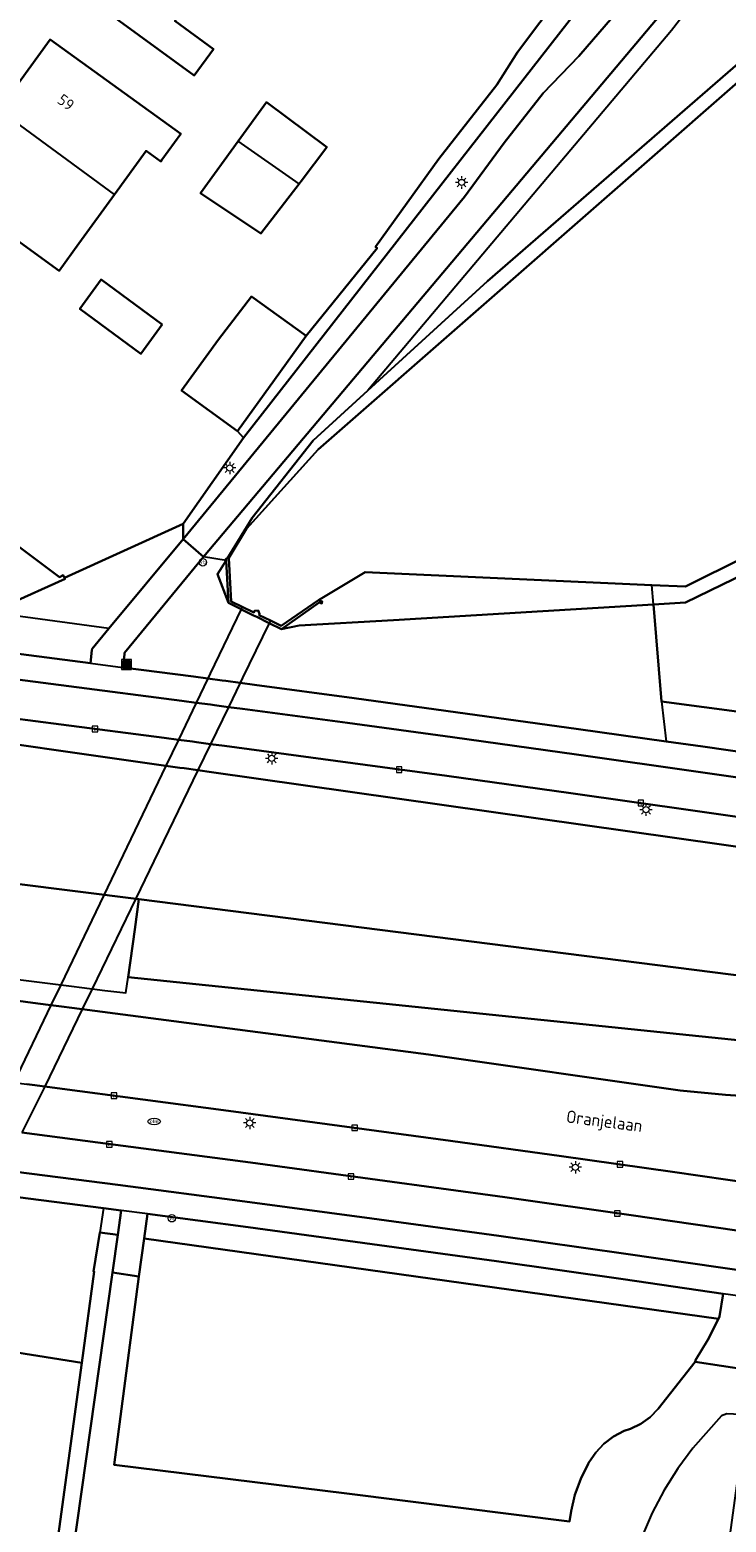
# Model space of a CAD drawing. Header units: metres. Extents: x 197147 to 199131, y 355511 to 356703.
# Tile 159 of 225: x 198253 to 198309, y 356051 to 356171. Entities that reach past the tile are written whole.
import ezdxf
from ezdxf.enums import TextEntityAlignment as Align

# ---------------------------------------------------------------- set-up
doc = ezdxf.new("R2010")
doc.units = ezdxf.units.M
for name, color, linetype in [('B-WE-GK-KADEMUUR-GV', 252, 'Continuous'), ('B-WE-GR-BEPLANTING_CULTUUR_BOSPLANTSOEN-GV', 252, 'GR-PLANTSOEN'), ('B-WE-GR-BEPLANTING_CULTUUR_HEESTERS-GV', 252, 'Continuous'), ('B-WE-GR-BOS-GV', 252, 'Continuous'), ('B-WE-GR-GRAS-GV', 252, 'Continuous'), ('B-WE-GR-GROENVOORZIENING-GV', 252, 'Continuous'), ('B-WE-GR-HOUTWAL-GV', 252, 'Continuous'), ('B-WE-IE-MEUBILAIR_WEGMEUBILAIR-S', 252, 'Continuous'), ('B-WE-KW-KUNSTWERK_DUIKER-G', 252, 'Continuous'), ('B-WE-OG-BEBOUWING-GV', 252, 'Continuous'), ('B-WE-OG-BEBOUWING_HUISNUMMER-T18', 252, 'Continuous'), ('B-WE-OG-BEBOUWING_STRAATNAAM-T35', 252, 'Continuous'), ('B-WE-OG-TERREIN_ERF-GV', 252, 'Continuous'), ('B-WE-OG-WATER-GV', 252, 'Continuous'), ('B-WE-RI-HWA_KOLK-S', 253, 'Continuous'), ('B-WE-RI-VWA_AFSCHEIDER-S', 253, 'Continuous'), ('B-WE-VH-VERHARDING_ASFALT-GV', 253, 'Continuous'), ('B-WE-VH-VERHARDING_OPEN-GV', 253, 'Continuous'), ('B-WE-VH-VERHARDING_TEGEL-GV', 253, 'Continuous')]:
    doc.layers.add(name, color=color, linetype=linetype)
for name, color, linetype, lineweight in [('B-WE-GR-BEPLANTING_CULTUUR_BOSPLANTSOEN-G', 252, 'GR-PLANTSOEN', 18), ('B-WE-GR-GRAS_KRUIDENRIJK-G', 252, 'Continuous', 18), ('B-WE-GR-GROENVOORZIENING-G', 252, 'Continuous', 18), ('B-WE-GW-WATERGANG_INSTEEK-G', 252, 'Continuous', 18), ('B-WE-OG-WATER-G', 252, 'Continuous', 18), ('B-WE-VH-VERHARDING_ASFALT-G', 252, 'Continuous', 18), ('B-WE-VH-VERHARDING_OPEN-G', 252, 'Continuous', 18), ('B-WE-VH-VERHARDING_TEGEL-G', 252, 'Continuous', 18)]:
    doc.layers.add(name, color=color, linetype=linetype, lineweight=lineweight)
doc.styles.add('NLCS-ISO-M-T18', font='NLCS-ISO.ttf', dxfattribs={"height": 1.8})
doc.styles.add('NLCS-ISO-M200-T25', font='NLCS-ISO.ttf')
doc.linetypes.add('GR-PLANTSOEN', pattern='A,0,[179,NLCS.SHX,S=2,R=0,X=0,Y=0],-4', length=4)

# ---------------------------------------------------------------- blocks, each defined once
blk = doc.blocks.new('BGT-AFVALBAK-SO')
at = {"linetype": 'ByBlock', "lineweight": 18}
h = blk.add_hatch(color=0, dxfattribs=at)
h.dxf.hatch_style = 1
h.paths.add_polyline_path([(-1.5, -1.5), (1.5, -1.5), (1.5, 1.5), (-1.5, 1.5)])
at = {"color": 0, "linetype": 'ByBlock', "lineweight": 18}
for points in [[(-2, -2), (2, -2), (2, 2), (-2, 2)], [(-1.5, -1.5), (1.5, -1.5), (1.5, 1.5), (-1.5, 1.5)]]:
    blk.add_lwpolyline(points, close=True, dxfattribs=at)
blk = doc.blocks.new('BGT-VERKLIKKER_TRANSPORTLEIDING-SO')
at = {"color": 0, "linetype": 'ByBlock', "lineweight": 18}
blk.add_circle((0, 0), 1.5, dxfattribs=at)
at = {"color": 0, "linetype": 'ByBlock', "lineweight": 18, "style": 'NLCS-ISO-M-T18'}
blk.add_text('vt', height=1.5, dxfattribs=at).set_placement((0, 0), align=Align.MIDDLE_CENTER)
blk = doc.blocks.new('BGT-LICHTMAST-SO')
at = {"color": 0, "linetype": 'ByBlock', "lineweight": 18}
for points in [[(-1.25, 0), (-2, 0)], [(-1.41, 1.41), (-0.88, 0.88)], [(0, 2), (0, 1.25)], [(0.88, 0.88), (1.41, 1.41)], [(2, 0), (1.25, 0)], [(-1.41, -1.41), (-0.88, -0.88)], [(0, -1.25), (0, -2)], [(0.88, -0.88), (1.41, -1.41)]]:
    blk.add_lwpolyline(points, dxfattribs=at)
blk.add_circle((0, 0), 1, dxfattribs=at)
blk = doc.blocks.new('BGT-VERKEERSBORDPAAL-SO')
at = {"color": 0, "linetype": 'ByBlock', "lineweight": 18}
blk.add_circle((0, 0), 1.5, dxfattribs=at)
at = {"color": 0, "linetype": 'ByBlock', "lineweight": 18, "style": 'NLCS-ISO-M-T18'}
blk.add_text('vb', height=1.5, dxfattribs=at).set_placement((0, 0.13), align=Align.MIDDLE_CENTER)
blk = doc.blocks.new('BGT-KOLK-SO')
at = {"color": 0, "linetype": 'ByBlock', "lineweight": 18}
blk.add_lwpolyline([(-0.045, -0.045), (0.045, -0.045), (0.045, 0.045), (-0.045, 0.045)], close=True, dxfattribs=at)
at = {"color": 0, "linetype": 'ByBlock', "lineweight": 18, "style": 'NLCS-ISO-M-T18'}
blk.add_text('k', height=0.06, dxfattribs=at).set_placement((0, 0), align=Align.MIDDLE_CENTER)
blk = doc.blocks.new('BGT-BENZINEPUT_OLIEPUT-SO')
at = {"color": 0, "linetype": 'ByBlock', "lineweight": 18}
blk.add_ellipse((0, 0), major_axis=(2.5, 0), ratio=0.54, dxfattribs=at)
at = {"color": 0, "linetype": 'ByBlock', "lineweight": 18, "style": 'NLCS-ISO-M-T18'}
blk.add_text('olie', height=1.5, dxfattribs=at).set_placement((0, 0.16), align=Align.MIDDLE_CENTER)

msp = doc.modelspace()

# ---------------------------------------------------------------- linework, layer by layer
at = {"layer": 'B-WE-GK-KADEMUUR-GV', "flags": 128}
msp.add_lwpolyline([(198268.667, 356128.302), (198268.571, 356128.288), (198268.579, 356128.158), (198268.785, 356124.738), (198270.791, 356123.74), (198271.045, 356123.613), (198272.044, 356123.116), (198273.042, 356122.62), (198276.073, 356124.76), (198276.278, 356124.696), (198276.315, 356124.862), (198276.013, 356124.963), (198276.006, 356124.965), (198273.006, 356122.89), (198272.141, 356123.317), (198271.233, 356123.766), (198271.27, 356123.867), (198271.16, 356124.142), (198270.867, 356124.106), (198270.805, 356123.973), (198269.877, 356124.424), (198268.996, 356124.851), (198268.809, 356128.323), (198268.667, 356128.302)], dxfattribs=at)
at = {"layer": 'B-WE-GR-BEPLANTING_CULTUUR_BOSPLANTSOEN-G', "ltscale": 0.2, "flags": 128}
for points in [[(198400.432, 356239.101), (198368.252, 356212.607), (198367.744, 356211.538), (198363.898, 356189.821), (198363.567, 356188.375), (198335.467, 356155.578), (198317.422, 356134.65), (198311.353, 356127.612), (198305.511, 356124.762), (198302.924, 356124.605), (198303.588, 356116.822), (198312.98, 356115.574), (198323.027, 356124.199), (198326.232, 356126.95), (198361.285, 356160.971), (198471.265, 356297.487), (198468.3, 356298.027), (198464.985, 356293.976), (198461.923, 356294.981), (198461.566, 356295.279), (198461.375, 356295.776), (198461.468, 356296.301), (198461.763, 356296.661), (198461.444, 356297.951), (198451.296, 356285.158), (198444.047, 356276.116), (198438.548, 356271.954), (198432.165, 356269.729), (198406.428, 356260.755), (198406.043, 356260.204), (198402.021, 356240.616), (198401.56, 356240.03), (198400.432, 356239.101)], [(198261.243, 356098.497), (198260.711, 356094.662), (198340.02, 356086.469), (198342.001, 356090.713), (198261.579, 356100.923), (198261.243, 356098.497)]]:
    msp.add_lwpolyline(points, close=True, dxfattribs=at)
at = {"layer": 'B-WE-GR-BEPLANTING_CULTUUR_BOSPLANTSOEN-GV', "flags": 128}
for points in [[(198317.422, 356134.65), (198311.353, 356127.612), (198305.511, 356124.762), (198302.924, 356124.605), (198303.588, 356116.822), (198328.777, 356113.476), (198317.422, 356134.65)], [(198261.243, 356098.497), (198260.711, 356094.662), (198340.02, 356086.469), (198342.001, 356090.713), (198261.579, 356100.923), (198261.243, 356098.497)]]:
    msp.add_lwpolyline(points, dxfattribs=at)
at = {"layer": 'B-WE-GR-BEPLANTING_CULTUUR_HEESTERS-GV', "flags": 128}
for points in [[(198275.026, 356146.195), (198272.472, 356142.66), (198269.5, 356138.547), (198269.989, 356138.014), (198304.082, 356181.68), (198302.61, 356183.103), (198292.014, 356168.999), (198290.339, 356166.366), (198285.679, 356160.419), (198280.582, 356153.341), (198280.714, 356153.236), (198275.026, 356146.195)], [(198241.695, 356131.488), (198240.569, 356132.321), (198233.606, 356137.345), (198228.232, 356141.233), (198221.119, 356131.592), (198220.628, 356131.643), (198219.78, 356124.575), (198243.876, 356121.649), (198244.937, 356121.52), (198251.297, 356120.727), (198257.677, 356119.904), (198257.803, 356120.932), (198257.817, 356121.046), (198259.166, 356122.672), (198229.381, 356126.717)], [(198259.166, 356122.672), (198265.125, 356129.858), (198265.135, 356131.085), (198255.596, 356126.766), (198255.648, 356126.662), (198251.016, 356124.592), (198241.695, 356131.488), (198239.7, 356128.918), (198234.157, 356132.742), (198229.381, 356126.717)], [(198262.266, 356075.639), (198261.994, 356073.665), (198308.16, 356067.218), (198308.244, 356067.406), (198308.529, 356069.232), (198300.502, 356070.397), (198290.308, 356071.842), (198280.329, 356073.223), (198270.345, 356074.573), (198262.266, 356075.639)]]:
    msp.add_lwpolyline(points, dxfattribs=at)
at = {"layer": 'B-WE-GR-BOS-GV', "flags": 128}
msp.add_lwpolyline([(198376.698, 356080.831), (198377.949, 356087.932), (198375.63, 356095.792), (198267.424, 356111.134), (198266.314, 356111.292), (198265.207, 356111.449), (198264.868, 356111.497), (198263.745, 356111.656), (198262.625, 356111.815), (198244.978, 356114.317), (198241.978, 356114.517), (198206.969, 356102.863), (198207.721, 356102.5), (198208.715, 356102.137), (198220.819, 356099.862), (198242.844, 356095.857), (198246.42, 356102.848), (198261.579, 356100.923), (198342.001, 356090.713), (198343.013, 356089.548), (198362.133, 356086.108), (198365.396, 356085.02), (198376.203, 356081.018), (198376.698, 356080.831)], dxfattribs=at)
at = {"layer": 'B-WE-GR-GRAS-GV', "flags": 128}
for points in [[(198420.779, 356309.503), (198383.941, 356276.076), (198331.571, 356208.809), (198303.963, 356172.565), (198266.764, 356128.45)], [(198279.966, 356141.799), (198289.595, 356150.589), (198311.36, 356169.477), (198313.05, 356171.657), (198323.896, 356189.767), (198327.374, 356196.062), (198329.815, 356200.163), (198333.125, 356204.765), (198325.943, 356198.649), (198304.37, 356170.729), (198279.966, 356141.799)], [(198268.579, 356128.158), (198268.571, 356128.288), (198268.667, 356128.302), (198270.679, 356131.588), (198275.579, 356137.795), (198279.966, 356141.799)], [(198303.588, 356116.822), (198302.924, 356124.605), (198282.049, 356123.341), (198274.459, 356122.927), (198273.042, 356122.62), (198272.044, 356123.116), (198271.045, 356123.613), (198270.791, 356123.74), (198268.785, 356124.738), (198267.897, 356127.044), (198268.579, 356128.158), (198266.764, 356128.45), (198260.422, 356120.73), (198260.406, 356120.586), (198260.292, 356119.551), (198265.961, 356118.813), (198267.11, 356118.662), (198268.261, 356118.51), (198268.576, 356118.468), (198269.718, 356118.317), (198270.863, 356118.165), (198278.89, 356117.084), (198296.912, 356114.599), (198303.948, 356113.606)], [(198265.883, 356113.595), (198264.748, 356113.745), (198263.616, 356113.894), (198255.341, 356114.977), (198247.063, 356116.043)], [(198549.97, 356076.359), (198402.37, 356101.821), (198385.191, 356104.542), (198328.777, 356113.476), (198303.588, 356116.822), (198303.948, 356113.606), (198306.907, 356113.189), (198316.897, 356111.749), (198326.883, 356110.279), (198336.888, 356108.774), (198346.887, 356107.237), (198356.883, 356105.671), (198366.874, 356104.08), (198381.548, 356101.707), (198396.216, 356099.299), (198425.529, 356094.346), (198468.23, 356086.981), (198675.174, 356051.286), (198675.258, 356051.802), (198675.591, 356054.319), (198549.97, 356076.359)], [(198244.978, 356114.317), (198262.625, 356111.815), (198263.745, 356111.656), (198264.868, 356111.497), (198265.207, 356111.449), (198266.314, 356111.292), (198267.424, 356111.134), (198375.63, 356095.792), (198375.12, 356097.522), (198365.94, 356098.991), (198356.014, 356100.564), (198346.085, 356102.119), (198336.153, 356103.649), (198326.215, 356105.145), (198316.246, 356106.611), (198306.272, 356108.044), (198296.294, 356109.45), (198286.313, 356110.835), (198277.388, 356112.054), (198268.46, 356113.252), (198267.336, 356113.401), (198266.216, 356113.55), (198265.883, 356113.595)], [(198256.768, 356093.865), (198257.808, 356093.735), (198258.85, 356093.606), (198260.536, 356093.396), (198260.711, 356094.662), (198261.243, 356098.497), (198261.579, 356100.923), (198246.42, 356102.848), (198242.844, 356095.857), (198247.367, 356095.035), (198254.219, 356094.182), (198255.289, 356094.049), (198256.363, 356093.915), (198256.768, 356093.865)], [(198340.02, 356086.469), (198260.711, 356094.662)], [(198250.059, 356093.004), (198253.446, 356092.561), (198254.508, 356092.422), (198255.573, 356092.283), (198255.983, 356092.229), (198257.013, 356092.094), (198258.045, 356091.959), (198284.846, 356088.454), (198305.067, 356085.573), (198308.717, 356085.207), (198338.644, 356083.229)], [(198313.364, 356077.749), (198304.456, 356079.037), (198295.539, 356080.297), (198286.618, 356081.525), (198277.694, 356082.733), (198268.769, 356083.931), (198255.008, 356085.751), (198254.003, 356085.884), (198253.001, 356086.016), (198252.569, 356086.073)], [(198252.181, 356082.178), (198253.196, 356082.047), (198260.313, 356081.125), (198270.539, 356079.773), (198280.761, 356078.393), (198290.979, 356076.981), (198301.145, 356075.545), (198311.306, 356074.079)], [(198258.741, 356076.1), (198250.789, 356077.126), (198249.76, 356077.257), (198248.852, 356077.373), (198248.388, 356077.431), (198247.372, 356077.561), (198246.357, 356077.69), (198237.414, 356078.825), (198240.217, 356075.459), (198240.563, 356073.984), (198240.777, 356073.072), (198244.197, 356073.158), (198245.915, 356072.318), (198246.329, 356072.116), (198247.056, 356071.761), (198247.951, 356071.324), (198248.981, 356068.64), (198249.35, 356066.393), (198249.386, 356064.879), (198256.978, 356063.674), (198257.981, 356071.006), (198257.927, 356071.015), (198258.431, 356074.163)], [(198258.431, 356074.163), (198259.88, 356073.961), (198260.154, 356075.918), (198258.741, 356076.1), (198258.431, 356074.163)], [(198261.994, 356073.665), (198261.574, 356070.614), (198259.594, 356055.476), (198278.285, 356053.179), (198296.192, 356050.941), (198296.305, 356051.758), (198296.618, 356053.079), (198297.084, 356054.354), (198297.697, 356055.566), (198297.747, 356055.657), (198298.287, 356056.462), (198298.952, 356057.167), (198299.724, 356057.753), (198300.582, 356058.204), (198301.078, 356058.367), (198301.91, 356058.773), (198302.66, 356059.315), (198303.305, 356059.978), (198306.291, 356063.76), (198306.311, 356063.892), (198307.303, 356065.517), (198308.16, 356067.218), (198261.994, 356073.665)]]:
    msp.add_lwpolyline(points, dxfattribs=at)
at = {"layer": 'B-WE-GR-GRAS_KRUIDENRIJK-G', "ltscale": 0.2, "flags": 128}
for points in [[(198316.246, 356106.611), (198306.272, 356108.044), (198296.294, 356109.45), (198286.313, 356110.835), (198277.388, 356112.054), (198268.46, 356113.252), (198267.336, 356113.401), (198266.216, 356113.55), (198265.883, 356113.595), (198265.883, 356113.595), (198264.748, 356113.745), (198263.616, 356113.894), (198255.341, 356114.977), (198247.063, 356116.043)], [(198244.978, 356114.317), (198262.625, 356111.815), (198263.745, 356111.656), (198264.868, 356111.497), (198265.207, 356111.449), (198266.314, 356111.292), (198267.424, 356111.134), (198375.63, 356095.792)], [(198340.02, 356086.469), (198260.711, 356094.662), (198260.536, 356093.396), (198258.85, 356093.606), (198257.808, 356093.735), (198257.808, 356093.735), (198256.768, 356093.865), (198256.363, 356093.915), (198255.289, 356094.049), (198254.219, 356094.182), (198247.367, 356095.035)], [(198250.059, 356093.004), (198253.446, 356092.561), (198254.508, 356092.422), (198255.573, 356092.283), (198255.983, 356092.229), (198257.013, 356092.094), (198258.045, 356091.959), (198284.846, 356088.454), (198305.067, 356085.573), (198308.717, 356085.207), (198338.644, 356083.229)], [(198313.364, 356077.749), (198304.456, 356079.037), (198295.539, 356080.297), (198286.618, 356081.525), (198277.694, 356082.733), (198268.769, 356083.931), (198255.008, 356085.751), (198254.003, 356085.884), (198253.001, 356086.016), (198252.569, 356086.073)], [(198252.181, 356082.178), (198253.196, 356082.047), (198260.313, 356081.125), (198270.539, 356079.773), (198280.761, 356078.393), (198290.979, 356076.981), (198301.145, 356075.545), (198311.306, 356074.079)]]:
    msp.add_lwpolyline(points, dxfattribs=at)
for points in [[(198675.174, 356051.286), (198675.258, 356051.802), (198675.591, 356054.319), (198549.97, 356076.359), (198402.37, 356101.821), (198385.191, 356104.542), (198328.777, 356113.476), (198312.98, 356115.574), (198303.588, 356116.822), (198303.948, 356113.606), (198306.907, 356113.189), (198316.897, 356111.749), (198326.883, 356110.279), (198336.888, 356108.774), (198346.887, 356107.237), (198356.883, 356105.671), (198366.874, 356104.08), (198381.548, 356101.707), (198396.216, 356099.299), (198425.529, 356094.346), (198468.23, 356086.981), (198675.174, 356051.286)], [(198376.698, 356080.831), (198377.949, 356087.932), (198375.63, 356095.792), (198267.424, 356111.134), (198266.314, 356111.292), (198265.207, 356111.449), (198264.868, 356111.497), (198263.745, 356111.656), (198262.625, 356111.815), (198244.978, 356114.317), (198241.978, 356114.517), (198206.969, 356102.863), (198207.721, 356102.5), (198208.715, 356102.137), (198220.819, 356099.862), (198242.844, 356095.857), (198246.42, 356102.848), (198261.579, 356100.923), (198342.001, 356090.713), (198343.013, 356089.548), (198362.133, 356086.108), (198365.396, 356085.02), (198376.203, 356081.018), (198376.698, 356080.831)]]:
    msp.add_lwpolyline(points, close=True, dxfattribs=at)
at = {"layer": 'B-WE-GR-GROENVOORZIENING-G', "ltscale": 0.2, "flags": 128}
msp.add_lwpolyline([(198304.082, 356181.68), (198269.989, 356138.014), (198265.135, 356131.085), (198265.125, 356129.858), (198287.743, 356157.355), (198290.923, 356161.696), (198294.065, 356165.692), (198296.935, 356168.668), (198299.651, 356171.792)], dxfattribs=at)
at = {"layer": 'B-WE-GR-GROENVOORZIENING-GV', "flags": 128}
for points in [[(198400.63, 356240.865), (198367.29, 356213.417), (198362.495, 356189.619), (198318.283, 356138.183), (198316.618, 356136.15), (198310.314, 356128.451), (198305.496, 356126.048), (198302.79, 356126.171)], [(198302.924, 356124.605), (198305.511, 356124.762), (198311.353, 356127.612), (198317.422, 356134.65), (198335.467, 356155.578), (198363.567, 356188.375), (198363.898, 356189.821), (198367.744, 356211.538), (198368.252, 356212.607), (198400.432, 356239.101)], [(198313.05, 356171.657), (198311.36, 356169.477), (198289.595, 356150.589), (198279.966, 356141.799), (198275.579, 356137.795), (198270.679, 356131.588), (198268.667, 356128.302), (198268.809, 356128.323), (198270.22, 356130.698), (198275.978, 356137.072), (198276.622, 356137.636), (198311.86, 356168.453), (198313.287, 356169.998), (198333.787, 356204.306)], [(198304.082, 356181.68), (198269.989, 356138.014), (198265.135, 356131.085), (198265.125, 356129.858), (198287.743, 356157.355), (198290.923, 356161.696), (198294.065, 356165.692), (198296.935, 356168.668), (198299.651, 356171.792)], [(198268.579, 356128.158), (198267.897, 356127.044), (198268.785, 356124.738), (198268.579, 356128.158)], [(198276.013, 356124.963), (198276.315, 356124.862), (198276.278, 356124.696), (198276.073, 356124.76), (198273.042, 356122.62), (198274.459, 356122.927), (198282.049, 356123.341), (198302.924, 356124.605), (198302.79, 356126.171), (198279.751, 356127.218), (198276.013, 356124.963)], [(198259.457, 356070.938), (198259.88, 356073.961), (198258.431, 356074.163), (198257.927, 356071.015), (198257.981, 356071.006), (198256.978, 356063.674), (198241.654, 355951.638)], [(198253.389, 356028.103), (198259.457, 356070.938)]]:
    msp.add_lwpolyline(points, dxfattribs=at)
at = {"layer": 'B-WE-GR-HOUTWAL-GV', "flags": 128}
msp.add_lwpolyline([(198219.729, 355892.497), (198227.083, 355945.757), (198240.359, 355948.924), (198241.654, 355951.638), (198256.978, 356063.674), (198249.386, 356064.879), (198249.423, 356063.284), (198247.457, 356049.269), (198241.928, 356013.8), (198232.643, 355959.333), (198231.624, 355957.824), (198218.239, 355950.906), (198216.277, 355949.724), (198215.015, 355948.778), (198214.133, 355947.261), (198205.54, 355894.543), (198219.729, 355892.497)], dxfattribs=at)
at = {"layer": 'B-WE-GW-WATERGANG_INSTEEK-G', "ltscale": 0.2, "flags": 128}
for points in [[(198313.05, 356171.657), (198311.36, 356169.477), (198289.595, 356150.589), (198279.966, 356141.799), (198275.579, 356137.795), (198270.679, 356131.588), (198268.667, 356128.302), (198268.667, 356128.302), (198268.809, 356128.323), (198270.22, 356130.698), (198275.978, 356137.072), (198276.622, 356137.636), (198311.86, 356168.453), (198313.287, 356169.998), (198333.787, 356204.306)], [(198362.495, 356189.619), (198318.283, 356138.183), (198316.618, 356136.15), (198310.314, 356128.451), (198305.496, 356126.048), (198302.79, 356126.171), (198279.751, 356127.218), (198276.013, 356124.963), (198276.315, 356124.862), (198276.278, 356124.696), (198276.073, 356124.76), (198273.042, 356122.62), (198274.459, 356122.927), (198282.049, 356123.341), (198302.924, 356124.605), (198305.511, 356124.762), (198311.353, 356127.612), (198317.422, 356134.65), (198317.422, 356134.65), (198335.467, 356155.578), (198363.567, 356188.375)]]:
    msp.add_lwpolyline(points, dxfattribs=at)
at = {"layer": 'B-WE-KW-KUNSTWERK_DUIKER-G', "flags": 128}
for points in [[(198269.877, 356124.424), (198269.788, 356124.239)], [(198269.788, 356124.239), (198267.305, 356119.068)], [(198272.044, 356123.116), (198269.906, 356118.706)], [(198272.141, 356123.317), (198272.044, 356123.116)], [(198267.11, 356118.662), (198266.176, 356116.717)], [(198267.305, 356119.068), (198267.11, 356118.662)], [(198269.718, 356118.317), (198268.777, 356116.373)], [(198269.906, 356118.706), (198269.718, 356118.317)], [(198266.176, 356116.717), (198264.748, 356113.745)], [(198268.777, 356116.373), (198267.336, 356113.401)], [(198264.748, 356113.745), (198263.745, 356111.656)], [(198267.336, 356113.401), (198266.314, 356111.292)], [(198263.745, 356111.656), (198255.289, 356094.049)], [(198266.314, 356111.292), (198262.771, 356103.98)], [(198262.771, 356103.98), (198261.695, 356101.758)], [(198261.695, 356101.758), (198257.808, 356093.735)], [(198255.289, 356094.049), (198254.508, 356092.422)], [(198257.808, 356093.735), (198257.013, 356092.094)], [(198254.508, 356092.422), (198251.526, 356086.211)], [(198257.013, 356092.094), (198254.003, 356085.884)], [(198254.003, 356085.884), (198252.181, 356082.178)]]:
    msp.add_lwpolyline(points, dxfattribs=at)
at = {"layer": 'B-WE-OG-BEBOUWING-GV', "flags": 128}
for points in [[(198267.567, 356169.23), (198264.46, 356171.503), (198266.589, 356174.413), (198260.77, 356178.621), (198257.117, 356173.626), (198266.02, 356167.114), (198267.567, 356169.23)], [(198259.621, 356157.553), (198262.165, 356161.056), (198263.333, 356160.208), (198263.431, 356160.343), (198264.937, 356162.42), (198254.458, 356170.02), (198250.312, 356164.346)], [(198250.312, 356164.346), (198245.824, 356158.204), (198255.166, 356151.419), (198256.759, 356153.612), (198259.621, 356157.553), (198250.312, 356164.346)], [(198274.444, 356158.424), (198274.608, 356158.638), (198276.687, 356161.354), (198271.82, 356164.973), (198269.545, 356161.841)], [(198269.545, 356161.841), (198266.516, 356157.672), (198271.383, 356154.427), (198274.444, 356158.424), (198269.545, 356161.841)], [(198263.457, 356147.112), (198258.544, 356150.713), (198256.816, 356148.356), (198261.729, 356144.755), (198263.457, 356147.112)], [(198239.5, 356149.547), (198235.746, 356144.402), (198238.723, 356142.225), (198236.388, 356139.023), (198242.273, 356134.71), (198240.569, 356132.321), (198241.695, 356131.488), (198251.016, 356124.592), (198255.648, 356126.662), (198255.596, 356126.766), (198255.493, 356126.969), (198255.204, 356126.82), (198247.673, 356132.428), (198247.064, 356131.61), (198245.997, 356132.404), (198249.108, 356136.629), (198245.556, 356139.242), (198246.172, 356140.063), (198243.102, 356142.303), (198245.305, 356145.321)], [(198272.472, 356142.66), (198275.026, 356146.195), (198270.627, 356149.373), (198267.986, 356145.901), (198264.987, 356141.818), (198269.492, 356138.535), (198269.5, 356138.547), (198272.472, 356142.66)]]:
    msp.add_lwpolyline(points, dxfattribs=at)
at = {"layer": 'B-WE-OG-TERREIN_ERF-GV', "flags": 128}
for points in [[(198247.673, 356132.428), (198255.204, 356126.82), (198255.493, 356126.969), (198255.596, 356126.766), (198265.135, 356131.085), (198269.989, 356138.014), (198269.5, 356138.547), (198269.492, 356138.535), (198264.987, 356141.818), (198267.986, 356145.901), (198270.627, 356149.373), (198275.026, 356146.195), (198280.714, 356153.236), (198280.582, 356153.341), (198285.679, 356160.419), (198290.339, 356166.366), (198292.014, 356168.999), (198302.61, 356183.103)], [(198264.46, 356171.503), (198267.567, 356169.23), (198266.02, 356167.114), (198257.117, 356173.626)], [(198256.759, 356153.612), (198255.166, 356151.419), (198245.824, 356158.204), (198250.312, 356164.346), (198254.458, 356170.02), (198264.937, 356162.42), (198263.431, 356160.343), (198263.333, 356160.208), (198262.165, 356161.056), (198259.621, 356157.553), (198256.759, 356153.612)], [(198274.608, 356158.638), (198274.444, 356158.424), (198271.383, 356154.427), (198266.516, 356157.672), (198269.545, 356161.841), (198271.82, 356164.973), (198276.687, 356161.354), (198274.608, 356158.638)], [(198263.457, 356147.112), (198261.729, 356144.755), (198256.816, 356148.356), (198258.544, 356150.713), (198263.457, 356147.112)]]:
    msp.add_lwpolyline(points, dxfattribs=at)
at = {"layer": 'B-WE-OG-WATER-G', "ltscale": 0.2, "flags": 128}
msp.add_lwpolyline([(198311.86, 356168.453), (198276.622, 356137.636), (198275.978, 356137.072), (198270.22, 356130.698), (198268.809, 356128.323), (198268.996, 356124.851), (198269.877, 356124.424), (198270.805, 356123.973), (198270.867, 356124.106), (198271.16, 356124.142), (198271.27, 356123.867), (198271.233, 356123.766), (198272.141, 356123.317), (198273.006, 356122.89), (198276.006, 356124.965), (198276.013, 356124.963), (198279.751, 356127.218), (198302.79, 356126.171), (198305.496, 356126.048), (198310.314, 356128.451)], dxfattribs=at)
at = {"layer": 'B-WE-OG-WATER-GV', "flags": 128}
msp.add_lwpolyline([(198311.86, 356168.453), (198276.622, 356137.636), (198275.978, 356137.072), (198270.22, 356130.698), (198268.809, 356128.323), (198268.996, 356124.851), (198269.877, 356124.424), (198270.805, 356123.973), (198270.867, 356124.106), (198271.16, 356124.142), (198271.27, 356123.867), (198271.233, 356123.766), (198272.141, 356123.317), (198273.006, 356122.89), (198276.006, 356124.965), (198276.013, 356124.963), (198279.751, 356127.218), (198302.79, 356126.171), (198305.496, 356126.048), (198310.314, 356128.451)], dxfattribs=at)
at = {"layer": 'B-WE-VH-VERHARDING_ASFALT-G', "ltscale": 0.2, "flags": 128}
for points in [[(198418.561, 356311.823), (198381.774, 356278.429), (198379.802, 356275.873), (198378.041, 356273.59), (198356.974, 356246.281), (198353.012, 356241.551), (198343.238, 356229.259), (198338.175, 356222.273), (198329.057, 356210.811), (198304.579, 356178.436), (198302.203, 356175.053), (198299.651, 356171.792), (198296.935, 356168.668), (198294.065, 356165.692), (198290.923, 356161.696), (198287.743, 356157.355), (198265.125, 356129.858), (198266.764, 356128.45), (198303.963, 356172.565), (198331.571, 356208.809), (198383.941, 356276.076), (198420.779, 356309.503)], [(198406.186, 356095.614), (198386.321, 356098.927), (198376.378, 356100.522), (198366.434, 356102.107), (198356.491, 356103.676), (198346.545, 356105.226), (198336.595, 356106.751), (198326.64, 356108.245), (198316.678, 356109.71), (198306.712, 356111.147), (198296.742, 356112.556), (198286.768, 356113.941), (198278.342, 356115.091), (198269.913, 356116.222), (198268.777, 356116.373), (198267.643, 356116.524), (198267.321, 356116.566), (198266.176, 356116.717), (198265.034, 356116.868), (198255.936, 356118.057), (198246.836, 356119.224)], [(198247.063, 356116.043), (198255.341, 356114.977), (198263.616, 356113.894), (198264.748, 356113.745), (198265.883, 356113.595), (198266.216, 356113.55), (198267.336, 356113.401), (198268.46, 356113.252), (198277.388, 356112.054), (198286.313, 356110.835), (198296.294, 356109.45), (198306.272, 356108.044), (198316.246, 356106.611), (198326.215, 356105.145), (198336.153, 356103.649), (198346.085, 356102.119), (198356.014, 356100.564), (198365.94, 356098.991), (198375.12, 356097.522), (198377.241, 356097.18), (198377.241, 356097.18), (198385.823, 356095.791), (198395.759, 356094.156)], [(198338.644, 356083.229), (198308.717, 356085.207), (198305.067, 356085.573), (198284.846, 356088.454), (198258.045, 356091.959), (198257.013, 356092.094), (198255.983, 356092.229), (198255.573, 356092.283), (198254.508, 356092.422), (198253.446, 356092.561), (198250.059, 356093.004)], [(198252.569, 356086.073), (198253.001, 356086.016), (198254.003, 356085.884), (198255.008, 356085.751), (198255.008, 356085.751), (198268.769, 356083.931), (198277.694, 356082.733), (198286.618, 356081.525), (198295.539, 356080.297), (198304.456, 356079.037), (198313.364, 356077.749)], [(198394.739, 356060.237), (198383.849, 356062.039), (198383.773, 356062.052), (198377.788, 356063.689), (198377.085, 356063.863), (198376.373, 356064.004), (198375.63, 356064.133), (198373.505, 356064.501), (198362.924, 356066.204), (198352.493, 356067.852), (198342.057, 356069.471), (198331.617, 356071.063), (198321.464, 356072.584), (198311.306, 356074.079), (198301.145, 356075.545), (198290.979, 356076.981), (198280.761, 356078.393), (198270.539, 356079.773), (198260.313, 356081.125), (198253.196, 356082.047), (198252.181, 356082.178)], [(198251.72, 356079.031), (198259.872, 356077.985), (198270.085, 356076.649), (198280.295, 356075.283), (198290.5, 356073.879), (198300.709, 356072.436), (198310.913, 356070.956), (198321.113, 356069.447), (198331.309, 356067.915), (198341.746, 356066.322), (198352.179, 356064.703), (198362.608, 356063.058), (198373.033, 356061.385), (198376.374, 356060.816), (198376.758, 356060.735), (198382.676, 356059.207), (198382.968, 356059.138), (198383.26, 356059.082), (198414.035, 356053.899)]]:
    msp.add_lwpolyline(points, dxfattribs=at)
at = {"layer": 'B-WE-VH-VERHARDING_ASFALT-GV', "flags": 128}
for points in [[(198418.561, 356311.823), (198381.774, 356278.429), (198379.802, 356275.873), (198378.041, 356273.59), (198356.974, 356246.281), (198353.012, 356241.551), (198343.238, 356229.259), (198338.175, 356222.273), (198329.057, 356210.811), (198304.579, 356178.436), (198302.203, 356175.053), (198299.651, 356171.792), (198296.935, 356168.668), (198294.065, 356165.692), (198290.923, 356161.696), (198287.743, 356157.355), (198265.125, 356129.858), (198266.764, 356128.45), (198303.963, 356172.565), (198331.571, 356208.809), (198383.941, 356276.076), (198420.779, 356309.503)], [(198406.186, 356095.614), (198386.321, 356098.927), (198376.378, 356100.522), (198366.434, 356102.107), (198356.491, 356103.676), (198346.545, 356105.226), (198336.595, 356106.751), (198326.64, 356108.245), (198316.678, 356109.71), (198306.712, 356111.147), (198296.742, 356112.556), (198286.768, 356113.941), (198278.342, 356115.091), (198269.913, 356116.222), (198268.777, 356116.373), (198267.643, 356116.524), (198267.321, 356116.566), (198266.176, 356116.717), (198265.034, 356116.868), (198255.936, 356118.057), (198246.836, 356119.224)], [(198247.063, 356116.043), (198255.341, 356114.977), (198263.616, 356113.894), (198264.748, 356113.745), (198265.883, 356113.595), (198266.216, 356113.55), (198267.336, 356113.401), (198268.46, 356113.252), (198277.388, 356112.054), (198286.313, 356110.835), (198296.294, 356109.45), (198306.272, 356108.044), (198316.246, 356106.611), (198326.215, 356105.145), (198336.153, 356103.649), (198346.085, 356102.119), (198356.014, 356100.564), (198365.94, 356098.991), (198375.12, 356097.522), (198377.241, 356097.18)], [(198338.644, 356083.229), (198308.717, 356085.207), (198305.067, 356085.573), (198284.846, 356088.454), (198258.045, 356091.959), (198257.013, 356092.094), (198255.983, 356092.229), (198255.573, 356092.283), (198254.508, 356092.422), (198253.446, 356092.561), (198250.059, 356093.004)], [(198224.693, 356089.61), (198233.049, 356088.579), (198241.983, 356087.45), (198250.485, 356086.349), (198251.526, 356086.211), (198252.569, 356086.073), (198253.001, 356086.016), (198254.003, 356085.884), (198255.008, 356085.751), (198268.769, 356083.931), (198277.694, 356082.733), (198286.618, 356081.525), (198295.539, 356080.297), (198304.456, 356079.037), (198313.364, 356077.749), (198322.268, 356076.434), (198331.169, 356075.094), (198340.066, 356073.731), (198352.373, 356071.813), (198373.855, 356068.416)], [(198394.739, 356060.237), (198383.849, 356062.039), (198383.773, 356062.052), (198377.788, 356063.689), (198377.085, 356063.863), (198376.373, 356064.004), (198375.63, 356064.133), (198373.505, 356064.501), (198362.924, 356066.204), (198352.493, 356067.852), (198342.057, 356069.471), (198331.617, 356071.063), (198321.464, 356072.584), (198311.306, 356074.079), (198301.145, 356075.545), (198290.979, 356076.981), (198280.761, 356078.393), (198270.539, 356079.773), (198260.313, 356081.125), (198253.196, 356082.047), (198252.181, 356082.178)], [(198251.72, 356079.031), (198259.872, 356077.985), (198270.085, 356076.649), (198280.295, 356075.283), (198290.5, 356073.879), (198300.709, 356072.436), (198310.913, 356070.956), (198321.113, 356069.447), (198331.309, 356067.915), (198341.746, 356066.322), (198352.179, 356064.703), (198362.608, 356063.058), (198373.033, 356061.385), (198376.374, 356060.816), (198376.758, 356060.735), (198382.676, 356059.207), (198382.968, 356059.138), (198383.26, 356059.082), (198414.035, 356053.899)]]:
    msp.add_lwpolyline(points, dxfattribs=at)
at = {"layer": 'B-WE-VH-VERHARDING_OPEN-G', "ltscale": 0.2, "flags": 128}
for points in [[(198310.506, 356063.114), (198306.291, 356063.76), (198303.305, 356059.978), (198302.66, 356059.315), (198301.91, 356058.773), (198301.078, 356058.367), (198300.582, 356058.204), (198299.724, 356057.753), (198298.952, 356057.167), (198298.287, 356056.462), (198297.747, 356055.657), (198297.697, 356055.566), (198297.084, 356054.354), (198296.618, 356053.079), (198296.305, 356051.758), (198296.192, 356050.941), (198278.285, 356053.179), (198259.594, 356055.476), (198261.574, 356070.614), (198259.457, 356070.938), (198253.389, 356028.103)], [(198302.103, 356049.95), (198302.833, 356051.627), (198303.788, 356053.444), (198304.882, 356055.182), (198306.108, 356056.829), (198308.397, 356059.417), (198308.84, 356059.585)]]:
    msp.add_lwpolyline(points, dxfattribs=at)
at = {"layer": 'B-WE-VH-VERHARDING_OPEN-GV', "flags": 128}
for points in [[(198310.415, 356059.492), (198310.506, 356063.114), (198306.291, 356063.76), (198303.305, 356059.978), (198302.66, 356059.315), (198301.91, 356058.773), (198301.078, 356058.367), (198300.582, 356058.204), (198299.724, 356057.753), (198298.952, 356057.167), (198298.287, 356056.462), (198297.747, 356055.657), (198297.697, 356055.566), (198297.084, 356054.354), (198296.618, 356053.079), (198296.305, 356051.758), (198296.192, 356050.941), (198278.285, 356053.179), (198259.594, 356055.476), (198261.574, 356070.614), (198259.457, 356070.938), (198253.389, 356028.103)], [(198309.02, 356049.279), (198310.415, 356059.492), (198308.84, 356059.585), (198308.397, 356059.417), (198306.108, 356056.829), (198304.882, 356055.182), (198303.788, 356053.444), (198302.833, 356051.627), (198302.103, 356049.95)]]:
    msp.add_lwpolyline(points, dxfattribs=at)
at = {"layer": 'B-WE-VH-VERHARDING_TEGEL-G', "ltscale": 0.2, "flags": 128}
for points in [[(198396.216, 356099.299), (198381.548, 356101.707), (198366.874, 356104.08), (198356.883, 356105.671), (198346.887, 356107.237), (198336.888, 356108.774), (198326.883, 356110.279), (198316.897, 356111.749), (198306.907, 356113.189), (198303.948, 356113.606), (198296.912, 356114.599), (198278.89, 356117.084), (198270.863, 356118.165), (198269.718, 356118.317), (198268.576, 356118.468), (198268.261, 356118.51), (198267.11, 356118.662), (198265.961, 356118.813), (198260.292, 356119.551), (198257.677, 356119.904), (198251.297, 356120.727)], [(198246.836, 356119.224), (198255.936, 356118.057), (198265.034, 356116.868), (198266.176, 356116.717), (198267.321, 356116.566), (198267.643, 356116.524), (198268.777, 356116.373), (198269.913, 356116.222), (198278.342, 356115.091), (198286.768, 356113.941), (198296.742, 356112.556), (198306.712, 356111.147), (198316.678, 356109.71), (198326.64, 356108.245), (198336.595, 356106.751), (198346.545, 356105.226), (198356.491, 356103.676), (198366.434, 356102.107), (198376.378, 356100.522), (198386.321, 356098.927), (198406.186, 356095.614)], [(198414.035, 356053.899), (198383.26, 356059.082), (198382.968, 356059.138), (198382.676, 356059.207), (198376.758, 356060.735), (198376.374, 356060.816), (198373.033, 356061.385), (198362.608, 356063.058), (198352.179, 356064.703), (198341.746, 356066.322), (198331.309, 356067.915), (198321.113, 356069.447), (198310.913, 356070.956), (198300.709, 356072.436), (198290.5, 356073.879), (198280.295, 356075.283), (198270.085, 356076.649), (198259.872, 356077.985), (198251.72, 356079.031)], [(198250.789, 356077.126), (198258.741, 356076.1), (198260.154, 356075.918), (198262.266, 356075.639), (198270.345, 356074.573), (198280.329, 356073.223), (198290.308, 356071.842), (198300.502, 356070.397), (198308.529, 356069.232), (198310.685, 356068.919), (198320.877, 356067.411), (198331.059, 356065.88), (198341.462, 356064.291), (198351.861, 356062.675), (198362.256, 356061.034), (198372.647, 356059.365), (198375.289, 356058.949), (198376.31, 356058.747), (198381.77, 356057.334), (198382.47, 356057.169), (198383.177, 356057.034), (198385.098, 356056.711), (198391.172, 356055.689)]]:
    msp.add_lwpolyline(points, dxfattribs=at)
at = {"layer": 'B-WE-VH-VERHARDING_TEGEL-GV', "flags": 128}
for points in [[(198259.166, 356122.672), (198257.817, 356121.046), (198257.803, 356120.932), (198257.677, 356119.904), (198260.292, 356119.551), (198260.406, 356120.586), (198260.422, 356120.73), (198266.764, 356128.45), (198265.125, 356129.858), (198259.166, 356122.672)], [(198257.677, 356119.904), (198251.297, 356120.727)], [(198396.216, 356099.299), (198381.548, 356101.707), (198366.874, 356104.08), (198356.883, 356105.671), (198346.887, 356107.237), (198336.888, 356108.774), (198326.883, 356110.279), (198316.897, 356111.749), (198306.907, 356113.189), (198303.948, 356113.606), (198296.912, 356114.599), (198278.89, 356117.084), (198270.863, 356118.165), (198269.718, 356118.317), (198268.576, 356118.468), (198268.261, 356118.51), (198267.11, 356118.662), (198265.961, 356118.813), (198260.292, 356119.551)], [(198246.836, 356119.224), (198255.936, 356118.057), (198265.034, 356116.868), (198266.176, 356116.717), (198267.321, 356116.566), (198267.643, 356116.524), (198268.777, 356116.373), (198269.913, 356116.222), (198278.342, 356115.091), (198286.768, 356113.941), (198296.742, 356112.556), (198306.712, 356111.147), (198316.678, 356109.71), (198326.64, 356108.245), (198336.595, 356106.751), (198346.545, 356105.226), (198356.491, 356103.676), (198366.434, 356102.107), (198376.378, 356100.522), (198386.321, 356098.927), (198406.186, 356095.614)], [(198222.95, 356080.66), (198237.414, 356078.825), (198246.357, 356077.69), (198247.372, 356077.561), (198248.388, 356077.431), (198248.852, 356077.373), (198249.76, 356077.257), (198250.789, 356077.126), (198258.741, 356076.1), (198260.154, 356075.918)], [(198414.035, 356053.899), (198383.26, 356059.082), (198382.968, 356059.138), (198382.676, 356059.207), (198376.758, 356060.735), (198376.374, 356060.816), (198373.033, 356061.385), (198362.608, 356063.058), (198352.179, 356064.703), (198341.746, 356066.322), (198331.309, 356067.915), (198321.113, 356069.447), (198310.913, 356070.956), (198300.709, 356072.436), (198290.5, 356073.879), (198280.295, 356075.283), (198270.085, 356076.649), (198259.872, 356077.985), (198251.72, 356079.031)], [(198260.154, 356075.918), (198259.88, 356073.961), (198259.457, 356070.938), (198261.574, 356070.614), (198261.994, 356073.665), (198262.266, 356075.639), (198260.154, 356075.918)], [(198262.266, 356075.639), (198270.345, 356074.573), (198280.329, 356073.223), (198290.308, 356071.842), (198300.502, 356070.397), (198308.529, 356069.232)], [(198308.16, 356067.218), (198307.303, 356065.517), (198306.311, 356063.892), (198306.291, 356063.76), (198310.506, 356063.114), (198310.22, 356063.697), (198309.947, 356065.1), (198310.4, 356066.906), (198310.471, 356067.315), (198310.53, 356067.725), (198310.685, 356068.919), (198308.529, 356069.232), (198308.244, 356067.406), (198308.16, 356067.218)]]:
    msp.add_lwpolyline(points, dxfattribs=at)

# ---------------------------------------------------------------- block references
at = {"layer": 'B-WE-IE-MEUBILAIR_WEGMEUBILAIR-S'}
for name, p, xscale, yscale, zscale in [('BGT-LICHTMAST-SO', (198287.511, 356158.524), 0.25, 0.25, 0.25), ('BGT-LICHTMAST-SO', (198268.873, 356135.583), 0.25, 0.25, 0.25), ('BGT-VERKEERSBORDPAAL-SO', (198266.717, 356128.004), 0.2, 0.2, 0.2), ('BGT-AFVALBAK-SO', (198260.574, 356119.779), 0.2, 0.2, 0.2), ('BGT-LICHTMAST-SO', (198272.252, 356112.249), 0.25, 0.25, 0.25), ('BGT-LICHTMAST-SO', (198302.332, 356108.121), 0.25, 0.25, 0.25), ('BGT-LICHTMAST-SO', (198270.487, 356082.952), 0.25, 0.25, 0.25), ('BGT-LICHTMAST-SO', (198296.654, 356079.393), 0.25, 0.25, 0.25), ('BGT-VERKLIKKER_TRANSPORTLEIDING-SO', (198264.221, 356075.295), 0.2, 0.2, 0.2)]:
    msp.add_blockref(name, p, dxfattribs=dict(at, xscale=xscale, yscale=yscale, zscale=zscale))
at = {"layer": 'B-WE-RI-HWA_KOLK-S', "xscale": 5, "yscale": 5, "zscale": 5}
for p in [(198258.058, 356114.603), (198282.492, 356111.349), (198301.918, 356108.656), (198259.584, 356085.144), (198278.927, 356082.558), (198259.19, 356081.243), (198278.62, 356078.648), (198300.247, 356079.629), (198300.031, 356075.678)]:
    msp.add_blockref('BGT-KOLK-SO', p, dxfattribs=at)
at = {"layer": 'B-WE-RI-VWA_AFSCHEIDER-S', "xscale": 0.2, "yscale": 0.2, "zscale": 0.2}
msp.add_blockref('BGT-BENZINEPUT_OLIEPUT-SO', (198262.804, 356083.071), dxfattribs=at)

# ---------------------------------------------------------------- texts
at = {"layer": 'B-WE-OG-BEBOUWING_HUISNUMMER-T18', "insert": (198255.715, 356164.96), "char_height": 0.9, "attachment_point": 5, "rotation": 323.8, "style": 'NLCS-ISO-M200-T25'}
msp.add_mtext('59', dxfattribs=at)
at = {"layer": 'B-WE-OG-BEBOUWING_STRAATNAAM-T35', "insert": (198298.967, 356082.951), "char_height": 1, "attachment_point": 5, "rotation": 352.7, "style": 'NLCS-ISO-M200-T25'}
msp.add_mtext('Oranjelaan', dxfattribs=at)

doc.saveas('drawing.dxf')
